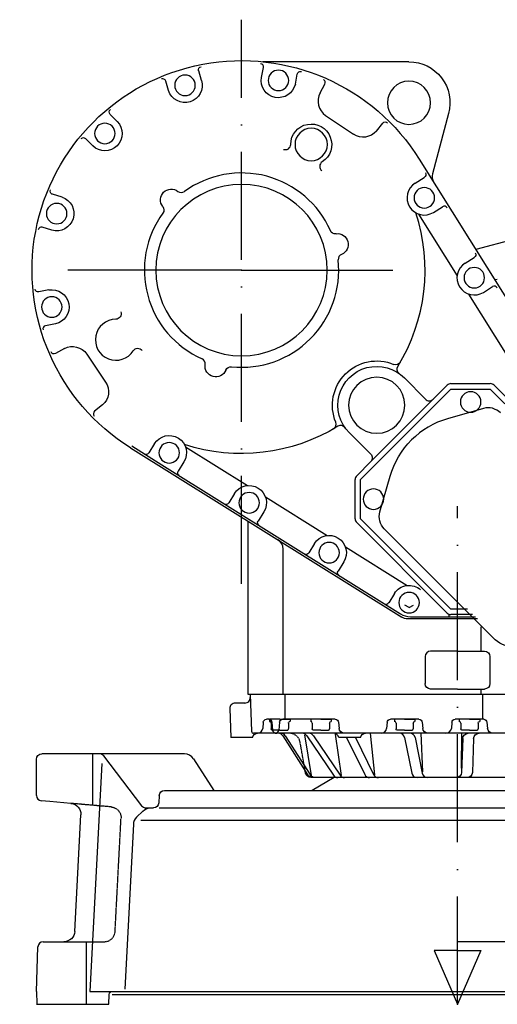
# Model space of a CAD drawing. Extents: x 1695 to 2663, y 300 to 1212.
# Tile 1 of 2: x 1695 to 2137, y 300 to 1212. Entities that reach past the tile are written whole.
import ezdxf

# ---------------------------------------------------------------- set-up
doc = ezdxf.new("R2010")
doc.units = 0
doc.linetypes.add('DASHED', pattern=[0.75, 0.5, -0.25])
doc.linetypes.add('GEN7', pattern=[15, 10, -2.5, 0, -2.5])
doc.layers.get('0').update_dxf_attribs({"linetype": 'CONTINUOUS'})
doc.layers.add('7', color=4, linetype='GEN7')
doc.layers.add('DIM', color=7, linetype='CONTINUOUS')

msp = doc.modelspace()

# ---------------------------------------------------------------- linework, layer by layer
at = {"linetype": 'CONTINUOUS'}
for p, q in [((1918.4, 1158.52), (1920.2, 1167.65)), ((2055, 1173.02), (1919.67, 1173.02)), ((1863.05, 1155.58), (1860.28, 1164.5)), ((1949.79, 1152.37), (1951.54, 1161.55)), ((1832.44, 1146.27), (1829.75, 1155.17)), ((1972.66, 1144.1), (1977.19, 1152.22)), ((1784.95, 1117.68), (1778.32, 1124.26)), ((1977.83, 1123.31), (2003.7, 1105.86)), ((2091.7, 1125.18), (2076.72, 1069.29)), ((2024.88, 1108.82), (2030.73, 1116.11)), ((1762.3, 1095.09), (1755.74, 1101.69)), ((2064.52, 1082.82), (2219.96, 834.07)), ((2060.73, 1060.57), (2069.21, 1065.87)), ((1733.79, 1047.56), (1724.84, 1050.25)), ((2063.82, 1031.89), (2099.57, 974.68)), ((2077.69, 1033.44), (2086.17, 1038.74)), ((1724.39, 1016.98), (1715.51, 1019.72)), ((2151.71, 1008.38), (2116.84, 999.09)), ((2106.99, 986.54), (2115.5, 991.85)), ((1721.54, 961.62), (1712.37, 959.8)), ((2110.08, 957.85), (2145.83, 900.64)), ((2123.95, 959.4), (2132.46, 964.72)), ((1727.64, 930.22), (1718.46, 928.48)), ((1735.91, 907.36), (1727.79, 902.82)), ((1756.7, 902.18), (1774.15, 876.32)), ((2050.83, 880.1), (2070.21, 860.38)), ((2010.13, 786.09), (2093.92, 869.89)), ((2077.31, 860.35), (2090.38, 873.42)), ((2093.92, 874.89), (2130.34, 874.89)), ((2093.92, 869.89), (2130.34, 869.89)), ((2130.34, 869.89), (2214.13, 786.09)), ((2133.87, 873.42), (2217.66, 789.63)), ((2019.57, 802.61), (2077.31, 860.35)), ((1771.16, 855.1), (1763.91, 849.27)), ((2123.94, 851.9), (2090.77, 842.38)), ((1999.79, 829.31), (2019.56, 809.69)), ((1797.19, 815.5), (2048.38, 658.54)), ((1798.25, 817.19), (1826.16, 799.75)), ((1819.44, 819.28), (1814.14, 810.8)), ((1848.13, 816.19), (1905.34, 780.44)), ((2006.59, 789.63), (2019.57, 802.61)), ((1826.16, 799.75), (2047.01, 661.75)), ((1846.58, 802.32), (1841.28, 793.84)), ((2005.13, 749.68), (2005.13, 786.09)), ((2010.13, 749.68), (2010.13, 786.09)), ((2028.12, 756.07), (2037.63, 789.25)), ((1893.47, 773.02), (1888.16, 764.52)), ((1922.16, 769.93), (1979.37, 734.18)), ((1920.61, 756.06), (1915.3, 747.56)), ((2093.92, 665.89), (2010.13, 749.68)), ((1906, 587.02), (1906, 747.34)), ((2090.38, 662.35), (2006.59, 746.14)), ((2134.81, 637.72), (2032.18, 740.35)), ((1938.5, 587.02), (1938.5, 721.66)), ((1967.51, 726.76), (1962.19, 718.25)), ((1996.2, 723.67), (2053.41, 687.92)), ((1994.65, 709.8), (1989.33, 701.3)), ((2041.54, 680.5), (2036.23, 671.99)), ((2055.11, 667.4), (2051.11, 669.71)), ((2055.11, 667.4), (2059.11, 669.71)), ((2109.29, 665.89), (2093.92, 665.89)), ((2118.33, 657.02), (2053.68, 657.02)), ((2056.55, 659.02), (2116.65, 659.02)), ((2091.85, 661.33), (2091.85, 659.02)), ((2113.85, 660.89), (2093.92, 660.89)), ((2122, 627.02), (2122, 649.58)), ((2070, 622.02), (2070, 597.02)), ((2100, 627.02), (2075, 627.02)), ((2100, 627.02), (2125, 627.02)), ((2130, 622.02), (2130, 597.02)), ((2100, 587.02), (1906, 587.02)), ((2415, 587.02), (1908, 587.02)), ((1908, 587.02), (1909.19, 552.95)), ((1940, 587.02), (1940, 564.02)), ((2100, 592.02), (2075, 592.02)), ((2100, 592.02), (2125, 592.02)), ((2417, 587.02), (2100, 587.02)), ((2122, 587.02), (2122, 592.02)), ((2123, 587.02), (2123, 564.02)), ((1903.1, 579.02), (1894.06, 579.02)), ((1889.06, 573.84), (1890, 547.02)), ((1920.12, 561.28), (1919.62, 555.58)), ((1925.15, 564.02), (1923.11, 564.02)), ((1926, 564.02), (1926, 562.02)), ((1926, 562.02), (1928.02, 562.02)), ((1927.5, 560.52), (1927.5, 555.02)), ((1928.14, 561.28), (1928.77, 554.06)), ((1935.11, 561.28), (1934.48, 554.06)), ((1986.75, 564.02), (1938.1, 564.02)), ((1973.5, 564.02), (1964, 564.02)), ((1964, 564.02), (1964, 562.02)), ((1965.5, 560.52), (1965.5, 555.02)), ((1973.5, 564.02), (1983, 564.02)), ((1981.5, 560.52), (1981.5, 555.02)), ((1983, 564.02), (1983, 562.02)), ((1989.74, 561.28), (1990.23, 555.58)), ((2034.76, 561.28), (2034.26, 555.58)), ((2064.25, 564.02), (2037.75, 564.02)), ((2051, 564.02), (2041.5, 564.02)), ((2041.5, 564.02), (2041.5, 562.02)), ((2043, 560.52), (2043, 555.02)), ((2051, 564.02), (2060.5, 564.02)), ((2059, 560.52), (2059, 555.02)), ((2060.5, 564.02), (2060.5, 562.02)), ((2067.24, 561.28), (2067.73, 555.58)), ((2094.76, 561.28), (2094.26, 555.58)), ((2124.25, 564.02), (2097.75, 564.02)), ((2111, 564.02), (2101.5, 564.02)), ((2101.5, 564.02), (2101.5, 562.02)), ((2103, 560.52), (2103, 555.02)), ((2111, 564.02), (2120.5, 564.02)), ((2119, 560.52), (2119, 555.02)), ((2120.5, 564.02), (2120.5, 562.02)), ((2127.24, 561.28), (2127.73, 555.58)), ((2408.91, 551.02), (1911.18, 551.02)), ((1928.76, 554.02), (1928.5, 554.02)), ((1938.06, 548.72), (1961.38, 512.32)), ((1940.42, 548.72), (1963.74, 512.32)), ((1964.88, 512.02), (1958.46, 549.46)), ((1960.35, 548.81), (1985.02, 512.22)), ((1973.5, 554.02), (1966.5, 554.02)), ((1966.5, 548.81), (1991.16, 512.22)), ((1973.5, 554.02), (1980.5, 554.02)), ((1992.38, 511.92), (1987.05, 550.24)), ((2023.37, 512.63), (2019.48, 551.02)), ((2051, 554.02), (2044, 554.02)), ((2051, 554.02), (2058, 554.02)), ((2067.82, 515.42), (2066.17, 551.02)), ((2103.63, 518.8), (2103.98, 551.02)), ((2111, 554.02), (2104, 554.02)), ((2111, 554.02), (2118, 554.02)), ((1910, 547.02), (1890, 547.02)), ((2010, 547.02), (1990, 547.02)), ((1997.29, 547.02), (2014.09, 512.81)), ((2005.47, 547.02), (2022.27, 512.81)), ((2050.97, 547), (2057.61, 514.03)), ((2060.62, 547), (2067.26, 514.03)), ((2104.9, 546.21), (2103.72, 514.83)), ((2114.88, 546.21), (2113.7, 514.83)), ((1745, 532), (1715, 532)), ((1847.07, 532), (1745, 532)), ((1807.5, 483.91), (1772.5, 530.02)), ((1710, 493.46), (1710, 527)), ((1770.53, 523.18), (1759.47, 312)), ((1855.45, 527.44), (1874.45, 498.18)), ((1959.27, 514.15), (1958.91, 516.18)), ((2235.8, 510.02), (1964.19, 510.02)), ((1985.72, 510), (1965.25, 498.18)), ((1823.75, 493.44), (1823.39, 486.67)), ((1828.74, 498.18), (2100, 498.18)), ((2100, 498.18), (2285, 498.18)), ((1722.56, 487.78), (1714.56, 488.48)), ((1742.04, 486.07), (1722.56, 487.78)), ((1745.49, 367.47), (1751.16, 475.59)), ((1808.45, 479), (1802.71, 473.26)), ((1811.48, 481.93), (1818.4, 481.93)), ((1823.7, 481.93), (2100, 481.93)), ((2100, 481.93), (2318.23, 481.93)), ((1799.8, 466.71), (1791.79, 314.03)), ((1806.82, 470.54), (2100, 470.54)), ((2100, 470.54), (2323.38, 470.54)), ((1716.43, 358), (1735.51, 358)), ((2373.56, 358), (2100, 358)), ((1710, 312), (1711.43, 353.17)), ((1710, 312), (1710.41, 300)), ((1759.47, 312), (2100, 312)), ((2100, 312), (2294.92, 312)), ((1777, 300), (1777.31, 309.1)), ((1780.1, 309), (2302.06, 309)), ((1710, 300), (1777, 300))]:
    msp.add_line(p, q, dxfattribs=at)
at = {"linetype": 'DASHED'}
for p, q in [((1935.5, 564.02), (1926, 564.02)), ((1935.5, 564.02), (1945, 564.02)), ((1943.5, 560.52), (1943.5, 555.02)), ((1945, 564.02), (1945, 562.02)), ((1935.5, 554.02), (1928.76, 554.02)), ((1935.5, 554.02), (1942.5, 554.02)), ((1958.91, 516.18), (1954.22, 542.75)), ((1762, 532), (1762, 484.32)), ((1779.28, 482.82), (1742.04, 486.07)), ((1782.9, 367.47), (1788.4, 472.33)), ((1735.51, 358), (1772.92, 358)), ((1756, 358), (1756, 300))]:
    msp.add_line(p, q, dxfattribs=at)
at = {"linetype": 'CONTINUOUS', "extrusion": (0, 0, -1)}
for centre, radius in [((-1847.66, 1151.2, 0), 9.5), ((-1934.15, 1155.73, 0), 9.5), ((-2055, 1135.02, 0), 20), ((-1773.42, 1106.59, 0), 9.5), ((-1964.48, 1096.34, 0), 15), ((-1900, 980.02, 0), 79.35), ((-2069.21, 1047.01, 0), 9.5), ((-1728.82, 1032.35, 0), 9.5), ((-2115.47, 972.97, 0), 9.5), ((-1724.28, 945.86, 0), 9.5), ((-2025.15, 854.86, 0), 26), ((-2112.13, 857.89, 0), 9.5), ((-1833.01, 810.8, 0), 9.5), ((-2022.13, 767.89, 0), 9.5), ((-1907.04, 764.54, 0), 9.5), ((-1981.08, 718.28, 0), 9.5), ((-2055.11, 672.02, 0), 9.5)]:
    msp.add_circle(centre, radius, dxfattribs=at)
at = {"linetype": 'CONTINUOUS', "extrusion": (1.78479e-17, 5.81067e-18, -1)}
msp.add_arc((-1900, 980.02, 0), 194, 302, 148, dxfattribs=at)
at = {"linetype": 'CONTINUOUS', "extrusion": (4.22203e-16, -2.51149e-16, -1)}
msp.add_arc((-1863.14, 1165.39, 0), 3, 342.737, 78.7557, dxfattribs=at)
at = {"linetype": 'CONTINUOUS'}
for centre, radius, start, end in [((1917.26, 1168.23, 0), 3, 348.823, 84.7602), ((1826.88, 1154.3, 0), 3, 16.8232, 112.76), ((1974.57, 1153.68, 0), 3, 330.823, 66.7602), ((1986.78, 1136.57, 0), 16, 151.949, 236), ((1753.61, 1099.57, 0), 3, 44.8232, 140.76), ((1940.48, 1096.56, 0), 5, 249.536, 359.48), ((1977.38, 1076.11, 0), 5, 122.52, 232.464), ((1900, 980.02, 0), 90, 24.0166, 125.983), ((2086.38, 1066.7, 0), 10, 165, 212), ((2069.21, 1047.01, 0), 16, 122, 302), ((1844.18, 1056.89, 0), 5, 231.992, 305.983), ((1900, 980.02, 0), 90, 144.017, 245.983), ((1900, 980.02, 0), 169.94, 328.363, 18.1459), ((2087.76, 1036.19, 0), 3, 32, 122), ((1714.62, 1016.86, 0), 3, 72.8232, 168.76), ((1994.48, 989.92, 0), 5, 111.992, 185.983), ((1900, 980.02, 0), 90, 264.017, 5.98341), ((2115.47, 972.97, 0), 16, 122, 302), ((2134.78, 976.23, 0), 5, 263.631, 293.749), ((2134.02, 962.16, 0), 3, 32, 122), ((1783.67, 915.54, 0), 19, 90.5199, 327.48), ((1719.02, 925.53, 0), 3, 100.737, 196.756), ((1861.33, 893.24, 0), 5, 351.992, 65.9834), ((2093.92, 869.89, 0), 5, 90, 135), ((2130.34, 869.89, 0), 5, 45, 90), ((2073.78, 863.88, 0), 5, 224.512, 315), ((1765.79, 846.93, 0), 3, 128.823, 224.76), ((2128.35, 836.52, 0), 16, 45, 106), ((1982.64, 837.28, 0), 5, 300.072, 22.4649), ((2112.13, 767.89, 0), 77.5, 106, 135), ((1991.76, 831.08, 0), 5, 35.4535, 121.637), ((1811.6, 812.39, 0), 3, 238, 328), ((2010.13, 786.09, 0), 5, 135, 180), ((1885.63, 766.13, 0), 3, 238, 328), ((2010.13, 749.68, 0), 5, 180, 225), ((1928.5, 721.66, 0), 10, 0, 58), ((1959.67, 719.87, 0), 3, 238, 328), ((2033.7, 673.61, 0), 3, 238, 328), ((2056.55, 677.02, 0), 18, 238, 270), ((2093.92, 665.89, 0), 5, 225, 270), ((2075, 622.02, 0), 5, 90, 180), ((1903.1, 584.02, 0), 5, 270, 2), ((1894.06, 574.02, 0), 5, 90, 182), ((1926, 560.52, 0), 1.5, 0, 90), ((1964, 560.52, 0), 1.5, 0, 90), ((2041.5, 560.52, 0), 1.5, 0, 90), ((2101.5, 560.52, 0), 1.5, 0, 90), ((1911.18, 553.02, 0), 2, 182, 270), ((1914.64, 556.02, 0), 5, 270, 355), ((1931.16, 554.35, 0), 3.33, 270, 355), ((1933.85, 546.02, 0), 5, 32.6536, 90), ((1936.21, 546.02, 0), 5, 32.6536, 90), ((1956.21, 546.02, 0), 5, 33.9828, 90), ((1962.35, 546.02, 0), 5, 33.9828, 90), ((1980.5, 555.02, 0), 1, 270, 0), ((1985.1, 546.02, 0), 5, 11.537, 90), ((2029.28, 556.02, 0), 5, 270, 355), ((2046.07, 546.02, 0), 5, 11.3884, 90), ((2055.72, 546.02, 0), 5, 11.3884, 90), ((2058, 555.02, 0), 1, 270, 0), ((2089.28, 556.02, 0), 5, 270, 355), ((2118, 555.02, 0), 1, 270, 0), ((1768.51, 527, 0), 5, 37.1968, 90), ((1847.07, 522, 0), 10, 32.9878, 90), ((1989.16, 515.02, 0), 5, 213.983, 270), ((1995.31, 515.02, 0), 5, 213.983, 270), ((2018.57, 515.02, 0), 5, 206.155, 270), ((2026.76, 515.02, 0), 5, 206.155, 270), ((2062.52, 515.02, 0), 5, 191.388, 270), ((2072.16, 515.02, 0), 5, 191.388, 270), ((1715, 493.46, 0), 5, 180, 265), ((1811.48, 486.93, 0), 5, 217.197, 270), ((1809.78, 466.19, 0), 10, 135, 177), ((1716.43, 353, 0), 5, 90, 178)]:
    msp.add_arc(centre, radius, start, end, dxfattribs=at)
at = {"linetype": 'CONTINUOUS', "extrusion": (1.07128e-16, 8.22018e-17, -1)}
msp.add_arc((-2055, 1135.02, 0), 38, 90, 195, dxfattribs=at)
at = {"linetype": 'CONTINUOUS', "extrusion": (2.23035e-16, -2.25587e-16, -1)}
msp.add_arc((-1934.15, 1155.73, 0), 16, 192.109, 10.0514, dxfattribs=at)
at = {"linetype": 'CONTINUOUS', "extrusion": (-1.89854e-16, 3.12827e-16, -1)}
msp.add_arc((-1954.48, 1160.99, 0), 3, 10.7373, 106.756, dxfattribs=at)
at = {"linetype": 'CONTINUOUS', "extrusion": (3.46678e-17, -1.08144e-17, -1)}
msp.add_arc((-1847.66, 1151.2, 0), 16, 164.109, 342.051, dxfattribs=at)
at = {"linetype": 'CONTINUOUS', "extrusion": (1.67796e-15, -8.04947e-17, -1)}
msp.add_arc((-1780.43, 1126.39, 0), 3, 314.737, 50.7557, dxfattribs=at)
at = {"linetype": 'CONTINUOUS', "extrusion": (-1.09739e-16, -2.06845e-17, -1)}
msp.add_arc((-1773.42, 1106.59, 0), 16, 136.109, 314.051, dxfattribs=at)
at = {"linetype": 'CONTINUOUS', "extrusion": (-3.93649e-17, 4.49079e-17, -1)}
msp.add_arc((-1964.48, 1096.34, 0), 19, 0.51992, 237.48, dxfattribs=at)
at = {"linetype": 'CONTINUOUS', "extrusion": (-3.25311e-17, 5.72283e-16, -1)}
msp.add_arc((-2033.07, 1114.23, 0), 3, 38.7373, 134.756, dxfattribs=at)
at = {"linetype": 'CONTINUOUS', "extrusion": (-4.60202e-17, 3.29723e-16, -1)}
msp.add_arc((-2012.64, 1119.13, 0), 16, 220.109, 304, dxfattribs=at)
at = {"linetype": 'CONTINUOUS', "extrusion": (1.33036e-15, -3.07137e-16, -1)}
msp.add_arc((-2067.62, 1068.42, 0), 3, 148, 238, dxfattribs=at)
at = {"linetype": 'CONTINUOUS', "extrusion": (1.21232e-15, 5.71856e-16, -1)}
msp.add_arc((-1725.71, 1053.12, 0), 3, 286.737, 22.7557, dxfattribs=at)
at = {"linetype": 'CONTINUOUS', "extrusion": (4.27682e-16, 5.60884e-17, -1)}
msp.add_arc((-1834.94, 1045.07, 0), 10, 321.992, 128.008, dxfattribs=at)
at = {"linetype": 'CONTINUOUS', "extrusion": (-2.85673e-16, -2.28655e-16, -1)}
msp.add_arc((-1728.82, 1032.35, 0), 16, 108.109, 286.051, dxfattribs=at)
at = {"linetype": 'CONTINUOUS', "extrusion": (-9.44504e-16, -1.66856e-17, -1)}
msp.add_arc((-1823.12, 1035.83, 0), 5, 141.992, 215.983, dxfattribs=at)
at = {"linetype": 'CONTINUOUS', "extrusion": (6.89337e-16, 1.24421e-15, -1)}
msp.add_arc((-1986.77, 1018.68, 0), 5, 261.992, 335.983, dxfattribs=at)
at = {"linetype": 'CONTINUOUS', "extrusion": (-7.87972e-18, -1.89954e-17, -1)}
msp.add_arc((-1988.86, 1003.83, 0), 10, 81.9925, 248.008, dxfattribs=at)
at = {"linetype": 'CONTINUOUS', "extrusion": (1.29205e-15, -2.98293e-16, -1)}
msp.add_arc((-2113.88, 994.38, 0), 3, 148, 238, dxfattribs=at)
at = {"linetype": 'CONTINUOUS', "extrusion": (1.58794e-17, 2.12681e-17, -1)}
msp.add_arc((-1711.79, 962.74, 0), 3, 258.737, 354.756, dxfattribs=at)
at = {"linetype": 'CONTINUOUS', "extrusion": (7.82253e-17, 1.81733e-16, -1)}
msp.add_arc((-1724.28, 945.86, 0), 16, 80.109, 257.891, dxfattribs=at)
at = {"linetype": 'CONTINUOUS', "extrusion": (-1.5108e-16, 1.03865e-16, -1)}
msp.add_arc((-1783.45, 939.54, 0), 5, 159.536, 269.48, dxfattribs=at)
at = {"linetype": 'CONTINUOUS', "extrusion": (3.58929e-17, 1.05485e-16, -1)}
msp.add_arc((-1726.33, 905.44, 0), 3, 240.823, 336.76, dxfattribs=at)
at = {"linetype": 'CONTINUOUS', "extrusion": (5.48239e-17, 2.20308e-16, -1)}
msp.add_arc((-1743.44, 893.24, 0), 16, 61.9486, 146, dxfattribs=at)
at = {"linetype": 'CONTINUOUS', "extrusion": (-3.04723e-17, 6.95741e-16, -1)}
msp.add_arc((-1803.91, 902.64, 0), 5, 32.5199, 142.464, dxfattribs=at)
at = {"linetype": 'CONTINUOUS', "extrusion": (-2.59622e-16, -2.5304e-16, -1)}
msp.add_arc((-2025.15, 854.86, 0), 41, 337.535, 112.465, dxfattribs=at)
at = {"linetype": 'CONTINUOUS', "extrusion": (5.09123e-16, -1.50143e-15, -1)}
msp.add_arc((-2042.73, 897.37, 0), 5, 210.072, 292.465, dxfattribs=at)
at = {"linetype": 'CONTINUOUS', "extrusion": (-1.01872e-16, 1.329e-16, -1)}
msp.add_arc((-1876.18, 891.15, 0), 10, 201.992, 8.00752, dxfattribs=at)
at = {"linetype": 'CONTINUOUS', "extrusion": (3.42736e-16, -5.70138e-16, -1)}
msp.add_arc((-1890.09, 885.54, 0), 5, 21.9925, 95.9834, dxfattribs=at)
at = {"linetype": 'CONTINUOUS', "extrusion": (1.48695e-16, 2.98694e-17, -1)}
msp.add_arc((-2025.15, 854.86, 0), 36, 314.791, 135.488, dxfattribs=at)
at = {"linetype": 'CONTINUOUS', "extrusion": (3.31145e-16, 6.71002e-17, -1)}
msp.add_arc((-2048.94, 888.26, 0), 5, 305.454, 31.6367, dxfattribs=at)
at = {"linetype": 'CONTINUOUS', "extrusion": (-4.16636e-16, 5.87457e-17, -1)}
msp.add_arc((-1760.89, 867.37, 0), 16, 146, 230.051, dxfattribs=at)
at = {"linetype": 'CONTINUOUS', "extrusion": (-4.88579e-18, 4.1309e-17, -1)}
msp.add_arc((-1900, 980.02, 0), 169.94, 238.363, 288.146, dxfattribs=at)
at = {"linetype": 'CONTINUOUS', "extrusion": (-5.91372e-17, 1.30912e-16, -1)}
msp.add_arc((-1833.01, 810.8, 0), 16, 32, 212, dxfattribs=at)
at = {"linetype": 'CONTINUOUS', "extrusion": (2.15203e-16, -1.26763e-16, -1)}
msp.add_arc((-2112.13, 767.89, 0), 77.5, 16, 45, dxfattribs=at)
at = {"linetype": 'CONTINUOUS', "extrusion": (6.91946e-16, 1.26233e-18, -1)}
msp.add_arc((-2016.03, 806.14, 0), 5, 134.791, 225, dxfattribs=at)
at = {"linetype": 'CONTINUOUS', "extrusion": (-1.35515e-15, -3.1286e-16, -1)}
for centre in [(-1843.82, 792.25, 0), (-1991.89, 699.73, 0)]:
    msp.add_arc(centre, 3, 302, 32, dxfattribs=at)
at = {"linetype": 'CONTINUOUS', "extrusion": (-3.06144e-17, 6.77737e-17, -1)}
msp.add_arc((-1907.04, 764.54, 0), 16, 32, 212, dxfattribs=at)
at = {"linetype": 'CONTINUOUS', "extrusion": (-7.24971e-16, -1.8749e-16, -1)}
msp.add_arc((-2043.5, 751.66, 0), 16, 315, 16, dxfattribs=at)
at = {"linetype": 'CONTINUOUS', "extrusion": (-1.27853e-15, -2.95172e-16, -1)}
msp.add_arc((-1917.86, 745.99, 0), 3, 302, 32, dxfattribs=at)
at = {"linetype": 'CONTINUOUS', "extrusion": (7.66457e-17, -1.69674e-16, -1)}
msp.add_arc((-1981.08, 718.28, 0), 16, 32, 212, dxfattribs=at)
at = {"linetype": 'CONTINUOUS', "extrusion": (-1.95139e-17, 1.37278e-16, -1)}
msp.add_arc((-2055.11, 672.02, 0), 16, 32, 131.819, dxfattribs=at)
at = {"linetype": 'CONTINUOUS', "extrusion": (-8.16058e-16, -2.84593e-15, -1)}
msp.add_arc((-2053.68, 667.02, 0), 10, 270, 302, dxfattribs=at)
at = {"linetype": 'CONTINUOUS', "extrusion": (-2.76592e-17, -1.03228e-16, -1)}
msp.add_arc((-2149.66, 652.57, 0), 21, 255, 315, dxfattribs=at)
at = {"linetype": 'CONTINUOUS', "extrusion": (5.79271e-16, 5.7927e-16, -1)}
msp.add_arc((-2125, 622.02, 0), 5, 90, 180, dxfattribs=at)
at = {"linetype": 'CONTINUOUS', "extrusion": (-5.62589e-16, -5.62589e-16, -1)}
msp.add_arc((-2075, 597.02, 0), 5, 270, 0, dxfattribs=at)
at = {"linetype": 'CONTINUOUS', "extrusion": (5.7927e-16, -5.79271e-16, -1)}
msp.add_arc((-2125, 597.02, 0), 5, 180, 270, dxfattribs=at)
at = {"linetype": 'CONTINUOUS', "extrusion": (1.30282e-15, -1.42178e-15, -1)}
msp.add_arc((-1923.11, 561.02, 0), 3, 5, 90, dxfattribs=at)
at = {"linetype": 'CONTINUOUS', "extrusion": (1.14732e-16, 1.25209e-16, -1)}
msp.add_arc((-1925.15, 561.02, 0), 3, 90, 175, dxfattribs=at)
at = {"linetype": 'CONTINUOUS', "extrusion": (5.5701e-16, -6.07869e-16, -1)}
msp.add_arc((-1938.1, 561.02, 0), 3, 5, 90, dxfattribs=at)
at = {"linetype": 'DASHED', "extrusion": (-1.81969e-15, 1.81969e-15, -1)}
msp.add_arc((-1945, 560.52, 0), 1.5, 0, 90, dxfattribs=at)
at = {"linetype": 'CONTINUOUS', "extrusion": (-1.91128e-15, 1.91128e-15, -1)}
msp.add_arc((-1983, 560.52, 0), 1.5, 0, 90, dxfattribs=at)
at = {"linetype": 'CONTINUOUS', "extrusion": (-6.32976e-16, -6.90772e-16, -1)}
msp.add_arc((-1986.75, 561.02, 0), 3, 90, 175, dxfattribs=at)
at = {"linetype": 'CONTINUOUS', "extrusion": (8.02721e-16, -8.76017e-16, -1)}
msp.add_arc((-2037.75, 561.02, 0), 3, 5, 90, dxfattribs=at)
at = {"linetype": 'CONTINUOUS', "extrusion": (-1.81969e-15, 1.81969e-15, -1)}
msp.add_arc((-2060.5, 560.52, 0), 1.5, 0, 90, dxfattribs=at)
at = {"linetype": 'CONTINUOUS', "extrusion": (-9.87581e-16, -1.07776e-15, -1)}
msp.add_arc((-2064.25, 561.02, 0), 3, 90, 175, dxfattribs=at)
at = {"linetype": 'CONTINUOUS', "extrusion": (5.61667e-16, -6.12953e-16, -1)}
msp.add_arc((-2097.75, 561.02, 0), 3, 5, 90, dxfattribs=at)
at = {"linetype": 'CONTINUOUS', "extrusion": (-1.96688e-15, 1.96688e-15, -1)}
msp.add_arc((-2120.5, 560.52, 0), 1.5, 0, 90, dxfattribs=at)
at = {"linetype": 'CONTINUOUS', "extrusion": (1.76644e-16, 1.92772e-16, -1)}
msp.add_arc((-2124.25, 561.02, 0), 3, 90, 175, dxfattribs=at)
at = {"linetype": 'CONTINUOUS', "extrusion": (-9.87138e-16, 1.20899e-15, -1)}
msp.add_arc((-1914.9, 546.02, 0), 5, 11.537, 90, dxfattribs=at)
at = {"linetype": 'CONTINUOUS', "extrusion": (-2.78351e-15, -2.78351e-15, -1)}
msp.add_arc((-1928.5, 555.02, 0), 1, 270, 0, dxfattribs=at)
at = {"linetype": 'CONTINUOUS', "extrusion": (1.30836e-15, 1.42783e-15, -1)}
msp.add_arc((-1932.09, 554.35, 0), 3.33, 270, 355, dxfattribs=at)
at = {"linetype": 'DASHED'}
for centre, radius, start, end in [((1942.5, 555.02, 0), 1, 270, 0), ((1944.38, 541.02, 0), 10, 10, 90), ((1772.92, 368, 0), 10, 270, 357)]:
    msp.add_arc(centre, radius, start, end, dxfattribs=at)
at = {"linetype": 'CONTINUOUS', "extrusion": (-2.86691e-15, -2.86691e-15, -1)}
msp.add_arc((-1966.5, 555.02, 0), 1, 270, 0, dxfattribs=at)
at = {"linetype": 'CONTINUOUS', "extrusion": (4.59717e-16, 5.01693e-16, -1)}
msp.add_arc((-1995.22, 556.02, 0), 5, 270, 355, dxfattribs=at)
at = {"linetype": 'CONTINUOUS', "extrusion": (8.74709e-16, -1.0713e-15, -1)}
msp.add_arc((-2014.9, 546.02, 0), 5, 11.537, 90, dxfattribs=at)
at = {"linetype": 'CONTINUOUS', "extrusion": (-2.89635e-15, -2.89635e-15, -1)}
for centre in [(-2044, 555.02, 0), (-2104, 555.02, 0)]:
    msp.add_arc(centre, 1, 270, 0, dxfattribs=at)
at = {"linetype": 'CONTINUOUS', "extrusion": (-2.99062e-16, -3.26369e-16, -1)}
msp.add_arc((-2072.72, 556.02, 0), 5, 270, 355, dxfattribs=at)
at = {"linetype": 'CONTINUOUS', "extrusion": (7.51383e-16, -7.80111e-16, -1)}
msp.add_arc((-2109.89, 546.02, 0), 5, 2.14932, 90, dxfattribs=at)
at = {"linetype": 'CONTINUOUS', "extrusion": (-4.67153e-16, 4.85014e-16, -1)}
msp.add_arc((-2119.88, 546.02, 0), 5, 2.14932, 90, dxfattribs=at)
at = {"linetype": 'CONTINUOUS', "extrusion": (-8.70928e-16, -9.5045e-16, -1)}
msp.add_arc((-2132.72, 556.02, 0), 5, 270, 355, dxfattribs=at)
at = {"linetype": 'CONTINUOUS', "extrusion": (-5.62589e-16, 5.62589e-16, -1)}
msp.add_arc((-1715, 527, 0), 5, 0, 90, dxfattribs=at)
at = {"linetype": 'CONTINUOUS', "extrusion": (4.17494e-16, 4.97551e-16, -1)}
msp.add_arc((-1964.19, 515.02, 0), 5, 270, 350, dxfattribs=at)
at = {"linetype": 'CONTINUOUS', "extrusion": (-8.61905e-16, -1.57605e-15, -1)}
msp.add_arc((-1965.59, 515.02, 0), 5, 270, 327.346, dxfattribs=at)
at = {"linetype": 'CONTINUOUS', "extrusion": (-2.53119e-16, -4.62846e-16, -1)}
msp.add_arc((-1967.95, 515.02, 0), 5, 270, 327.346, dxfattribs=at)
at = {"linetype": 'CONTINUOUS', "extrusion": (-5.65523e-16, 5.87146e-16, -1)}
for centre in [(-2098.72, 515.02, 0), (-2108.71, 515.02, 0)]:
    msp.add_arc(centre, 5, 182.149, 270, dxfattribs=at)
at = {"linetype": 'CONTINUOUS', "extrusion": (-5.40652e-16, 5.69727e-16, -1)}
msp.add_arc((-1828.74, 493.18, 0), 5, 3, 90, dxfattribs=at)
at = {"linetype": 'CONTINUOUS', "extrusion": (1.31276e-16, 1.14117e-16, -1)}
msp.add_arc((-1741.17, 476.11, 0), 10, 95, 183, dxfattribs=at)
at = {"linetype": 'CONTINUOUS', "extrusion": (-8.0994e-16, 8.53498e-16, -1)}
msp.add_arc((-1818.4, 486.93, 0), 5, 183, 270, dxfattribs=at)
at = {"linetype": 'DASHED', "extrusion": (-1.61439e-16, -1.40336e-16, -1)}
msp.add_arc((-1778.41, 472.85, 0), 10, 95, 183, dxfattribs=at)
at = {"linetype": 'CONTINUOUS', "extrusion": (4.5901e-16, -1.10815e-15, -1)}
msp.add_arc((-1815.52, 471.93, 0), 10, 45, 90, dxfattribs=at)
at = {"linetype": 'CONTINUOUS', "extrusion": (1.40839e-16, -1.48414e-16, -1)}
msp.add_arc((-1735.51, 368, 0), 10, 183, 270, dxfattribs=at)
at = {"linetype": 'CONTINUOUS', "extrusion": (-5.68643e-16, 5.88846e-16, -1)}
msp.add_arc((-1780.31, 309, 0), 3, 2, 90, dxfattribs=at)
at = {"linetype": 'CONTINUOUS'}
msp.add_point((1900, 980.02, 0), dxfattribs=at)
at = {"layer": '7', "ltscale": 10}
for p, q in [((1900, 689.44, 0), (1900, 1211.96, 0)), ((2100, 300), (2100, 761.42))]:
    msp.add_line(p, q, dxfattribs=at)
at = {"layer": '7', "linetype": 'CONTINUOUS'}
for p, q in [((1900, 980.02, 0), (1739.1, 980.02, 0)), ((1900, 980.02, 0), (2040.07, 980.02, 0)), ((2100, 349.83), (2078.31, 349.83)), ((2078.31, 349.83), (2100, 300)), ((2100, 349.83), (2121.69, 349.83)), ((2121.69, 349.83), (2100, 300))]:
    msp.add_line(p, q, dxfattribs=at)
at = {"layer": 'DIM', "color": 90, "linetype": 'CONTINUOUS'}
msp.add_point((2100, 300), dxfattribs=at)

doc.saveas('drawing.dxf')
